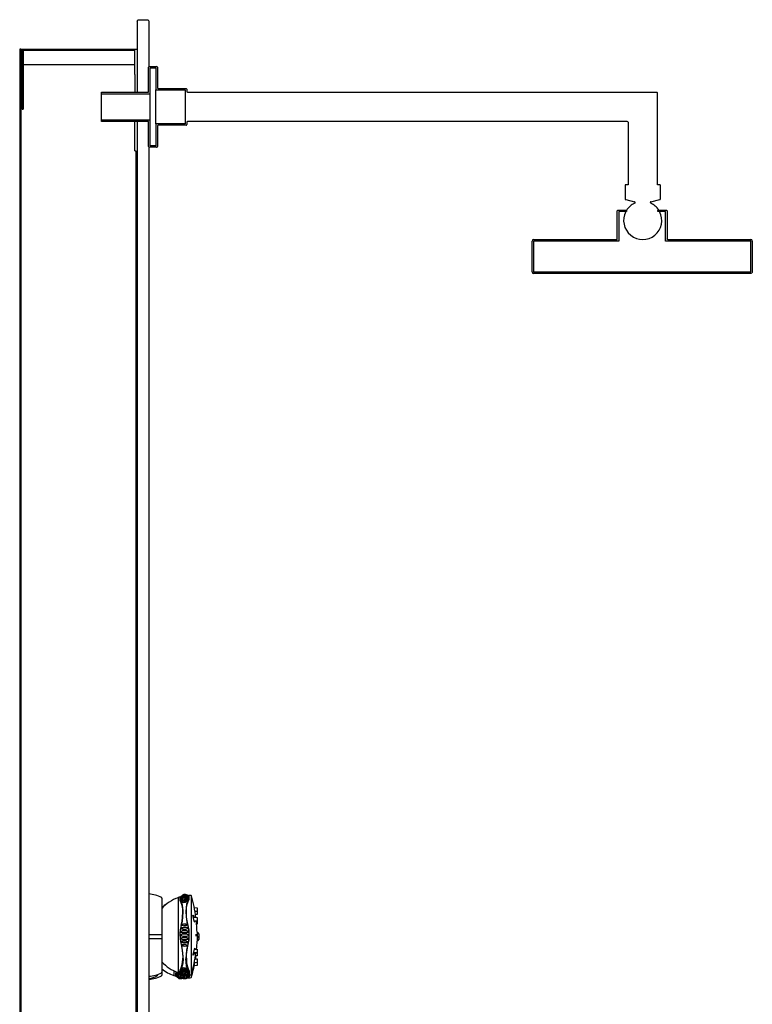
# Model space of a CAD drawing. Header units: millimetres. Extents: x 0 to 0.5, y -0.02 to 1.32.
# Tile 3 of 3: x 0 to 0.5, y 0.65 to 1.32. Entities that reach past the tile are written whole.
import ezdxf

# ---------------------------------------------------------------- set-up
doc = ezdxf.new("R2010")
doc.units = ezdxf.units.MM
doc.header["$LTSCALE"] = 0.6
doc.layers.add('BLOCKS', color=3, linetype='Continuous')

msp = doc.modelspace()

# ---------------------------------------------------------------- linework, layer by layer
at = {"layer": 'BLOCKS'}
for p, q in [((0.08, 1.319), (0.0805, 1.32)), ((0.0805, 1.32), (0.0875, 1.32)), ((0.0875, 1.32), (0.088, 1.319)), ((0.08, 1.319), (0.08, 1.2835)), ((0.088, 1.319), (0.088, 1.28809)), ((0, 1.3), (0, 0)), ((0.0008, 1.3), (0, 1.3)), ((0.0008, 1.3), (0.0008, 0.34379)), ((0.0008, 1.3), (0.0008, 0)), ((0.0008, 1.3), (0.0016, 1.3)), ((0.0016, 1.3), (0.0016, 1.2592)), ((0.0016, 1.3), (0.0792, 1.3)), ((0.0792, 1.3), (0.08, 1.3)), ((0.0024, 1.2992), (0.0024, 1.2592)), ((0.0024, 1.2992), (0.0784, 1.2992)), ((0.0784, 1.28269), (0.0784, 1.2992)), ((0.0784, 1.2892), (0.0024, 1.2892)), ((0.08776, 1.27066), (0.08776, 1.28766)), ((0.08826, 1.28816), (0.09326, 1.28816)), ((0.08876, 1.26966), (0.08876, 1.28716)), ((0.08876, 1.28716), (0.09276, 1.28716)), ((0.09276, 1.28716), (0.09276, 1.27216)), ((0.09376, 1.28766), (0.09376, 1.27366)), ((0.0784, 1.28269), (0.0784, 1.27066)), ((0.08, 1.2835), (0.08, 1.27066)), ((0.09426, 1.27316), (0.11326, 1.27316)), ((0.05576, 1.26966), (0.05576, 1.27066)), ((0.05576, 1.27066), (0.08776, 1.27066)), ((0.05576, 1.25166), (0.05576, 1.26966)), ((0.05576, 1.26966), (0.08876, 1.26966)), ((0.08876, 1.25166), (0.08876, 1.26966)), ((0.09276, 1.27216), (0.11276, 1.27216)), ((0.09276, 1.24916), (0.09276, 1.27216)), ((0.11276, 1.27216), (0.11276, 1.24916)), ((0.11376, 1.27266), (0.11376, 1.27116)), ((0.11426, 1.27066), (0.43376, 1.27066)), ((0.43426, 1.20766), (0.43426, 1.27016)), ((0.0016, 1.2592), (0.0024, 1.2592)), ((0.05576, 1.25066), (0.05576, 1.25166)), ((0.08876, 1.25166), (0.05576, 1.25166)), ((0.08776, 1.25066), (0.05576, 1.25066)), ((0.0784, 1.2308), (0.0784, 1.25066)), ((0.08, 1.25066), (0.08, 0.037)), ((0.08776, 1.23366), (0.08776, 1.25066)), ((0.08876, 1.23416), (0.08876, 1.25166)), ((0.11276, 1.24916), (0.09276, 1.24916)), ((0.09276, 1.24916), (0.09276, 1.23416)), ((0.09376, 1.24766), (0.09376, 1.23366)), ((0.11326, 1.24816), (0.09426, 1.24816)), ((0.11376, 1.25016), (0.11376, 1.24866)), ((0.41376, 1.25066), (0.11426, 1.25066)), ((0.41426, 1.25016), (0.41426, 1.20766)), ((0.088, 1.23324), (0.088, 0.0499)), ((0.09326, 1.23316), (0.08826, 1.23316)), ((0.09276, 1.23416), (0.08876, 1.23416)), ((0.0784, 1.2308), (0.0792, 1.2308)), ((0.0792, 1.2308), (0.0792, 0.07)), ((0.0792, 1.2308), (0.0792, 0.73)), ((0.41226, 1.20716), (0.41226, 1.19806)), ((0.41426, 1.20766), (0.41276, 1.20766)), ((0.43576, 1.20766), (0.43426, 1.20766)), ((0.43626, 1.19806), (0.43626, 1.20716)), ((0.41265, 1.19757), (0.41869, 1.19616)), ((0.42982, 1.19616), (0.43587, 1.19757)), ((0.40689, 1.17089), (0.40689, 1.18989)), ((0.40739, 1.19039), (0.41279, 1.19039)), ((0.41329, 1.18939), (0.4079, 1.18939)), ((0.4079, 1.18939), (0.4079, 1.16939)), ((0.41329, 1.18989), (0.41329, 1.18939)), ((0.43449, 1.18939), (0.43449, 1.18989)), ((0.43988, 1.18939), (0.43449, 1.18939)), ((0.43499, 1.19039), (0.44038, 1.19039)), ((0.43988, 1.16939), (0.43988, 1.18939)), ((0.44088, 1.18989), (0.44088, 1.17089)), ((0.34889, 1.16939), (0.34889, 1.16939)), ((0.34889, 1.14839), (0.34889, 1.16939)), ((0.34989, 1.17039), (0.40639, 1.17039)), ((0.34989, 1.17039), (0.34989, 1.17039)), ((0.4079, 1.16939), (0.34989, 1.16939)), ((0.34989, 1.16939), (0.34989, 1.14839)), ((0.49789, 1.16939), (0.43988, 1.16939)), ((0.44139, 1.17039), (0.49789, 1.17039)), ((0.49789, 1.17039), (0.49789, 1.17039)), ((0.49789, 1.14839), (0.49789, 1.16939)), ((0.49889, 1.16939), (0.49889, 1.14839)), ((0.34989, 1.14839), (0.49789, 1.14839)), ((0.34989, 1.14839), (0.41394, 1.14839)), ((0.49789, 1.14739), (0.34989, 1.14739)), ((0.41394, 1.14739), (0.34989, 1.14739)), ((0.34989, 1.14739), (0.34989, 1.14739)), ((0.11474, 0.72402), (0.11502, 0.72382)), ((0.11692, 0.66841), (0.11692, 0.72371)), ((0.09686, 0.72233), (0.09686, 0.67182)), ((0.10781, 0.72253), (0.10781, 0.69707)), ((0.11502, 0.72179), (0.1144, 0.72028)), ((0.11469, 0.71992), (0.1153, 0.7215)), ((0.1189, 0.71584), (0.12078, 0.7157)), ((0.12065, 0.71319), (0.1194, 0.71322)), ((0.12065, 0.71117), (0.11973, 0.71119)), ((0.1144, 0.70353), (0.11502, 0.70035)), ((0.1153, 0.70036), (0.11469, 0.70354)), ((0.11822, 0.70921), (0.12075, 0.70906)), ((0.11879, 0.70973), (0.11879, 0.70973)), ((0.12068, 0.70655), (0.11886, 0.70656)), ((0.12068, 0.70453), (0.12051, 0.70453)), ((0.10781, 0.69707), (0.10781, 0.67162)), ((0.12079, 0.69912), (0.12079, 0.69502)), ((0.12079, 0.69912), (0.12079, 0.69707)), ((0.12079, 0.69707), (0.12079, 0.69502)), ((0.12194, 0.69797), (0.12194, 0.69617)), ((0.11502, 0.69379), (0.1144, 0.69061)), ((0.11469, 0.69061), (0.1153, 0.69379)), ((0.12079, 0.6952), (0.12079, 0.693)), ((0.12079, 0.69502), (0.12079, 0.693)), ((0.12194, 0.69595), (0.12194, 0.69415)), ((0.12075, 0.68508), (0.11822, 0.68494)), ((0.11879, 0.68442), (0.11879, 0.68442)), ((0.11886, 0.68758), (0.12068, 0.68759)), ((0.11318, 0.68111), (0.11318, 0.68102)), ((0.1194, 0.68092), (0.12065, 0.68095)), ((0.12075, 0.68306), (0.11974, 0.683)), ((0.09396, 0.67029), (0.09396, 0.6698)), ((0.09686, 0.67182), (0.09686, 0.6698)), ((0.10491, 0.67284), (0.10491, 0.6696)), ((0.11502, 0.67236), (0.1144, 0.67386)), ((0.11462, 0.67003), (0.11502, 0.67033)), ((0.11469, 0.67422), (0.1153, 0.67264)), ((0.11109, 0.6693), (0.11109, 0.6693)), ((0.11156, 0.66789), (0.11152, 0.6679)), ((0.11156, 0.66789), (0.11212, 0.66831)), ((0.11255, 0.66928), (0.1124, 0.66859)), ((0.11353, 0.66936), (0.11353, 0.66805)), ((0.11401, 0.66841), (0.11401, 0.66969))]:
    msp.add_line(p, q, dxfattribs=at)
for points in [[(0.41279, 1.19039), (0.4128, 1.19039), (0.41296, 1.19036), (0.41306, 1.19031), (0.41318, 1.1902), (0.41326, 1.19005), (0.41329, 1.18989), (0.41329, 1.18989)], [(0.43449, 1.18989), (0.4345, 1.19001), (0.43454, 1.19011), (0.43464, 1.19025), (0.43478, 1.19034), (0.43494, 1.19039), (0.43499, 1.19039)], [(0.44138, 1.17039), (0.44122, 1.17041), (0.44107, 1.1705), (0.44096, 1.17062), (0.44091, 1.17071), (0.44088, 1.17088), (0.44088, 1.17089)], [(0.49889, 1.14839), (0.49888, 1.14826), (0.49878, 1.14794), (0.49858, 1.14767), (0.49831, 1.14748), (0.49798, 1.14739), (0.49789, 1.14739)]]:
    msp.add_lwpolyline(points, dxfattribs=at)
at = {"layer": 'BLOCKS', "flags": 128}
for points in [[(0.11042, 0.72225), (0.10977, 0.72206), (0.10948, 0.72201), (0.10937, 0.72201), (0.10935, 0.72202), (0.10934, 0.72205), (0.10934, 0.72206), (0.10983, 0.72269), (0.11047, 0.72322), (0.11122, 0.7236), (0.11204, 0.72382), (0.11288, 0.72387), (0.11372, 0.72374), (0.11451, 0.72344), (0.11518, 0.723)], [(0.10949, 0.72273), (0.10997, 0.72331), (0.11058, 0.7238), (0.11129, 0.72416), (0.11205, 0.72437), (0.11285, 0.72442), (0.11363, 0.7243), (0.11438, 0.72403), (0.11514, 0.72356)], [(0.10998, 0.72344), (0.11026, 0.72379), (0.1108, 0.72421), (0.11141, 0.72453), (0.11207, 0.72471), (0.11276, 0.72475), (0.11344, 0.72465), (0.11409, 0.72442), (0.11474, 0.72402)], [(0.11089, 0.72426), (0.11111, 0.72444), (0.11158, 0.72469), (0.1121, 0.72484), (0.11263, 0.72487), (0.11316, 0.72479), (0.11366, 0.72459), (0.11371, 0.72456)], [(0.11502, 0.72382), (0.11514, 0.72357), (0.11523, 0.72289), (0.11509, 0.72203), (0.11502, 0.72179)], [(0.11502, 0.72382), (0.11508, 0.72381), (0.11513, 0.72379), (0.11518, 0.72377), (0.11522, 0.72373), (0.11525, 0.72369), (0.11528, 0.72364), (0.11529, 0.72359), (0.1153, 0.72353)], [(0.10993, 0.71913), (0.10928, 0.72064)], [(0.11012, 0.71959), (0.10944, 0.72107), (0.10931, 0.72232), (0.10956, 0.72304), (0.10998, 0.72344)], [(0.11066, 0.72146), (0.10996, 0.72128), (0.10965, 0.72124), (0.10953, 0.72125), (0.1095, 0.72127), (0.10949, 0.7213), (0.1095, 0.72134), (0.10998, 0.72189), (0.11059, 0.72236), (0.1113, 0.72269), (0.11206, 0.72289), (0.11285, 0.72294), (0.11363, 0.72283), (0.11437, 0.72258), (0.115, 0.72221)], [(0.10995, 0.72279), (0.10965, 0.72271), (0.10953, 0.7227), (0.1095, 0.72271), (0.10949, 0.72272), (0.10949, 0.72273)], [(0.11105, 0.72051), (0.11033, 0.72036), (0.11001, 0.72034), (0.10988, 0.72037), (0.10985, 0.7204), (0.10984, 0.72044), (0.10985, 0.72049), (0.11072, 0.72128), (0.11192, 0.72175), (0.11261, 0.72182), (0.11331, 0.72175), (0.114, 0.72155), (0.11461, 0.72123)], [(0.10993, 0.70354), (0.11056, 0.70648), (0.11093, 0.70925), (0.1111, 0.71265), (0.11099, 0.71502), (0.11064, 0.71719), (0.10993, 0.71913)], [(0.11006, 0.72355), (0.11004, 0.72354), (0.11001, 0.72351), (0.10998, 0.72348), (0.10996, 0.72344), (0.10995, 0.72342)], [(0.11134, 0.7129), (0.11132, 0.71391), (0.11092, 0.71739), (0.11012, 0.71959)], [(0.11155, 0.71938), (0.11084, 0.71927), (0.11067, 0.71927), (0.11054, 0.7193), (0.11042, 0.71935), (0.1104, 0.71939), (0.11039, 0.71943), (0.1104, 0.7195), (0.11098, 0.72006), (0.11185, 0.72044), (0.11238, 0.72051), (0.11295, 0.72048), (0.11352, 0.72033), (0.11401, 0.72007)], [(0.11042, 0.72225), (0.11121, 0.72276), (0.11212, 0.72303), (0.11307, 0.72306), (0.11399, 0.72282)], [(0.11066, 0.72146), (0.11136, 0.72184), (0.11214, 0.72206), (0.11295, 0.72209), (0.11375, 0.72194)], [(0.11105, 0.72051), (0.11158, 0.72075), (0.11216, 0.7209), (0.11276, 0.72093), (0.11336, 0.72085)], [(0.11155, 0.71938), (0.11218, 0.71957), (0.11286, 0.71956)], [(0.11401, 0.72007), (0.11404, 0.72004), (0.11407, 0.72), (0.11408, 0.71995), (0.11407, 0.7199), (0.11404, 0.71985), (0.11392, 0.71977), (0.11378, 0.71971), (0.1136, 0.71966), (0.11286, 0.71956), (0.11286, 0.71956)], [(0.1144, 0.72028), (0.11367, 0.71817), (0.11328, 0.71556), (0.11318, 0.71308), (0.11334, 0.7096), (0.11388, 0.70581), (0.1144, 0.70353)], [(0.11461, 0.72123), (0.11464, 0.72119), (0.11465, 0.72115), (0.11464, 0.72111), (0.11461, 0.72107), (0.11447, 0.721), (0.11413, 0.72092), (0.11336, 0.72085)], [(0.11351, 0.71282), (0.11366, 0.71585), (0.11418, 0.71855), (0.11469, 0.71992)], [(0.115, 0.72221), (0.11501, 0.72219), (0.11502, 0.72216), (0.11501, 0.72212), (0.11498, 0.72209), (0.11484, 0.72204), (0.1145, 0.72198), (0.11375, 0.72194)], [(0.11518, 0.723), (0.11519, 0.72298), (0.11518, 0.72295), (0.11515, 0.72293), (0.11503, 0.72289), (0.11471, 0.72285), (0.11399, 0.72282)], [(0.1153, 0.7215), (0.11551, 0.72261), (0.1153, 0.72353)], [(0.11012, 0.70353), (0.11015, 0.70364), (0.11077, 0.70651), (0.11116, 0.70935), (0.11134, 0.7129)], [(0.11469, 0.70354), (0.11419, 0.70577), (0.11367, 0.70938), (0.11351, 0.71286)], [(0.11883, 0.70985), (0.11857, 0.71031), (0.11812, 0.7106), (0.11801, 0.71053), (0.118, 0.71048), (0.11799, 0.71044), (0.11799, 0.71043)], [(0.11883, 0.70665), (0.11857, 0.70761), (0.11812, 0.70966), (0.11801, 0.71023), (0.118, 0.71037), (0.11799, 0.71042), (0.11799, 0.71043)], [(0.12091, 0.71406), (0.12089, 0.71381), (0.12087, 0.71353), (0.12086, 0.71338), (0.12085, 0.71335), (0.12085, 0.71333), (0.12084, 0.71331), (0.12082, 0.71327), (0.12078, 0.71323), (0.12072, 0.7132), (0.12065, 0.71319)], [(0.12091, 0.71204), (0.12089, 0.71179), (0.12087, 0.71151), (0.12086, 0.71136), (0.12085, 0.71133), (0.12085, 0.71131), (0.12084, 0.71129), (0.12082, 0.71125), (0.12078, 0.71121), (0.12072, 0.71118), (0.12065, 0.71117)], [(0.12077, 0.7157), (0.12084, 0.71568), (0.12089, 0.71565), (0.12093, 0.71561), (0.12095, 0.71558), (0.12096, 0.71555), (0.12096, 0.71555)], [(0.12088, 0.71364), (0.12089, 0.71363), (0.12093, 0.71359), (0.12095, 0.71356), (0.12096, 0.71353), (0.12096, 0.71353)], [(0.12096, 0.71555), (0.12096, 0.71553), (0.12096, 0.71552), (0.12096, 0.7155), (0.12097, 0.71545), (0.12096, 0.71525), (0.12095, 0.71495), (0.12093, 0.71457), (0.12091, 0.71417), (0.12091, 0.71406)], [(0.12096, 0.71353), (0.12096, 0.71351), (0.12096, 0.7135), (0.12096, 0.71348), (0.12097, 0.71343), (0.12096, 0.71323), (0.12095, 0.71293), (0.12093, 0.71255), (0.12091, 0.71215), (0.12091, 0.71204)], [(0.10993, 0.70354), (0.10939, 0.70085), (0.10913, 0.69807), (0.10925, 0.69435), (0.10993, 0.69061)], [(0.11012, 0.69061), (0.10944, 0.69425), (0.10931, 0.69807), (0.10956, 0.70081), (0.11012, 0.70353)], [(0.11155, 0.70349), (0.11084, 0.70353), (0.11067, 0.70359), (0.11054, 0.70367), (0.11042, 0.70381), (0.1104, 0.70389), (0.11039, 0.70397), (0.1104, 0.70406), (0.11042, 0.70414), (0.11054, 0.7043), (0.11067, 0.7044), (0.11084, 0.70449), (0.11087, 0.70449)], [(0.11086, 0.7045), (0.11091, 0.70451), (0.11127, 0.7046), (0.11169, 0.70466), (0.11215, 0.7047), (0.11261, 0.7047), (0.11308, 0.70469), (0.11355, 0.70464), (0.11378, 0.70455), (0.11392, 0.70445), (0.11404, 0.7043), (0.11407, 0.70422), (0.11408, 0.70413), (0.11407, 0.70405), (0.11404, 0.70397), (0.11392, 0.70381), (0.11378, 0.70371), (0.1136, 0.70364), (0.11286, 0.70354), (0.11286, 0.70354)], [(0.11155, 0.70349), (0.11218, 0.70354), (0.11286, 0.70354)], [(0.11903, 0.70916), (0.11898, 0.7094), (0.11883, 0.70985)], [(0.11911, 0.70606), (0.11898, 0.70623), (0.11883, 0.70665)], [(0.11911, 0.70606), (0.11921, 0.7061), (0.11929, 0.70637)], [(0.11929, 0.70637), (0.1193, 0.70647), (0.11931, 0.70656)], [(0.12096, 0.70827), (0.12096, 0.70822), (0.12096, 0.70782), (0.12094, 0.70742), (0.12092, 0.70708), (0.1209, 0.70683), (0.12088, 0.70674), (0.12087, 0.70669), (0.12085, 0.70666), (0.12082, 0.70662), (0.12077, 0.70658), (0.1207, 0.70656), (0.12068, 0.70656)], [(0.12096, 0.70625), (0.12096, 0.7062), (0.12096, 0.7058), (0.12094, 0.7054), (0.12092, 0.70506), (0.1209, 0.70481), (0.12088, 0.70472), (0.12087, 0.70467), (0.12085, 0.70464), (0.12082, 0.7046), (0.12077, 0.70456), (0.1207, 0.70454), (0.12068, 0.70454)], [(0.12075, 0.70906), (0.12077, 0.70906), (0.12084, 0.70904), (0.12089, 0.709), (0.12091, 0.70897), (0.12093, 0.70894), (0.12094, 0.70891), (0.12095, 0.70888), (0.12096, 0.7088), (0.12096, 0.70855), (0.12096, 0.70827)], [(0.12091, 0.70695), (0.12091, 0.70695), (0.12093, 0.70692), (0.12094, 0.70689), (0.12095, 0.70686), (0.12096, 0.70678), (0.12096, 0.70653), (0.12096, 0.70625)], [(0.09686, 0.69725), (0.09556, 0.69725), (0.09452, 0.69725), (0.09347, 0.69726), (0.0924, 0.69726), (0.09131, 0.69726), (0.09022, 0.69726), (0.08911, 0.69726), (0.088, 0.69726)], [(0.11042, 0.69649), (0.10977, 0.69659), (0.10948, 0.69677), (0.10937, 0.69691), (0.10935, 0.69699), (0.10934, 0.69707), (0.10935, 0.69715), (0.10937, 0.69723), (0.10948, 0.69738), (0.10977, 0.69755), (0.11042, 0.69765)], [(0.11066, 0.69882), (0.10996, 0.6989), (0.10965, 0.69906), (0.10953, 0.6992), (0.1095, 0.69928), (0.10949, 0.69937), (0.1095, 0.69945), (0.10953, 0.69954), (0.10965, 0.69969), (0.10996, 0.69987), (0.11066, 0.69998)], [(0.11105, 0.70116), (0.11033, 0.70121), (0.11001, 0.70136), (0.10988, 0.7015), (0.10985, 0.70158), (0.10984, 0.70167), (0.10985, 0.70175), (0.10988, 0.70184), (0.11001, 0.702), (0.11033, 0.70218), (0.11046, 0.70221)], [(0.11399, 0.69767), (0.11307, 0.69767), (0.11212, 0.69767), (0.11121, 0.69767), (0.11042, 0.69765)], [(0.11045, 0.70222), (0.11049, 0.70223), (0.11098, 0.70231), (0.11154, 0.70236), (0.11213, 0.7024), (0.11275, 0.7024), (0.11336, 0.70239), (0.11337, 0.70239)], [(0.11375, 0.70004), (0.11295, 0.70006), (0.11214, 0.70006), (0.11136, 0.70003), (0.11066, 0.69998)], [(0.11066, 0.69882), (0.11136, 0.69885), (0.11214, 0.69886), (0.11295, 0.69887), (0.11375, 0.69886)], [(0.11105, 0.70116), (0.11158, 0.7012), (0.11216, 0.70123), (0.11276, 0.70123), (0.11336, 0.70122)], [(0.11337, 0.70239), (0.11413, 0.70231), (0.11447, 0.70214), (0.11461, 0.70198), (0.11464, 0.7019), (0.11465, 0.70181), (0.11464, 0.70172), (0.11461, 0.70164), (0.11447, 0.70148), (0.11413, 0.70131), (0.11336, 0.70122)], [(0.11375, 0.70004), (0.1145, 0.69995), (0.11485, 0.69977), (0.11498, 0.69962), (0.11501, 0.69953), (0.11502, 0.69945), (0.11501, 0.69936), (0.11498, 0.69928), (0.11484, 0.69912), (0.1145, 0.69895), (0.11375, 0.69886)], [(0.11399, 0.69767), (0.11471, 0.69757), (0.11503, 0.69739), (0.11515, 0.69724), (0.11518, 0.69716), (0.11519, 0.69707), (0.11518, 0.69699), (0.11515, 0.69691), (0.11503, 0.69676), (0.11471, 0.69658), (0.11399, 0.69648)], [(0.11502, 0.70035), (0.11514, 0.69924), (0.11523, 0.69681), (0.11509, 0.69439), (0.11502, 0.69379)], [(0.1153, 0.69379), (0.11551, 0.69672), (0.1153, 0.70036)], [(0.1201, 0.69753), (0.12008, 0.69735), (0.12008, 0.69714), (0.12008, 0.69692), (0.12009, 0.69672), (0.12011, 0.69656), (0.12013, 0.69646), (0.12016, 0.69642), (0.12018, 0.69646), (0.1202, 0.69657), (0.12022, 0.69673), (0.12023, 0.69694), (0.12023, 0.69715), (0.12022, 0.69736), (0.12021, 0.69754), (0.12019, 0.69766), (0.12016, 0.69772), (0.12014, 0.6977), (0.12011, 0.69762), (0.1201, 0.69753)], [(0.088, 0.69486), (0.08911, 0.69486), (0.09022, 0.69486), (0.09131, 0.69486), (0.0924, 0.69486), (0.09347, 0.69487), (0.09452, 0.69487), (0.09556, 0.69487), (0.09686, 0.69488)], [(0.11066, 0.69416), (0.10996, 0.69428), (0.10965, 0.69446), (0.10953, 0.69461), (0.1095, 0.69469), (0.10949, 0.69478), (0.1095, 0.69486), (0.10953, 0.69494), (0.10965, 0.69509), (0.10996, 0.69525), (0.11066, 0.69532)], [(0.11108, 0.69183), (0.11033, 0.69196), (0.11001, 0.69215), (0.10988, 0.6923), (0.10985, 0.69239), (0.10984, 0.69248), (0.10985, 0.69256), (0.10988, 0.69264), (0.11001, 0.69279), (0.11033, 0.69293), (0.11105, 0.69299)], [(0.10993, 0.69061), (0.11071, 0.68675), (0.11109, 0.68244), (0.11111, 0.68141)], [(0.11134, 0.68124), (0.11132, 0.68229), (0.11092, 0.68669), (0.11012, 0.69061)], [(0.11087, 0.68965), (0.11084, 0.68965), (0.11067, 0.68974), (0.11054, 0.68985), (0.11042, 0.69), (0.1104, 0.69009), (0.11039, 0.69017), (0.1104, 0.69026), (0.11042, 0.69033), (0.11054, 0.69047), (0.11067, 0.69056), (0.11084, 0.69062), (0.11155, 0.69066), (0.11155, 0.69066)], [(0.11042, 0.69649), (0.11121, 0.69648), (0.11212, 0.69647), (0.11307, 0.69647), (0.11399, 0.69648)], [(0.11375, 0.69529), (0.11295, 0.69528), (0.11214, 0.69528), (0.11136, 0.6953), (0.11066, 0.69532)], [(0.11066, 0.69416), (0.11136, 0.69411), (0.11214, 0.69409), (0.11295, 0.69409), (0.11375, 0.6941)], [(0.11336, 0.69293), (0.11276, 0.69291), (0.11216, 0.69292), (0.11158, 0.69294), (0.11105, 0.69299)], [(0.11337, 0.69176), (0.11335, 0.69176), (0.11275, 0.69174), (0.11214, 0.69175), (0.11155, 0.69178), (0.11108, 0.69183)], [(0.11286, 0.69061), (0.11219, 0.6906), (0.11155, 0.69066)], [(0.11286, 0.69061), (0.1136, 0.69051), (0.11378, 0.69043), (0.11392, 0.69033), (0.11404, 0.69018), (0.11407, 0.6901), (0.11408, 0.69001), (0.11407, 0.68993), (0.11404, 0.68985), (0.11392, 0.6897), (0.11378, 0.6896), (0.1136, 0.68953), (0.11351, 0.68952)], [(0.1144, 0.69061), (0.11367, 0.68716), (0.11328, 0.68376), (0.11318, 0.68111)], [(0.11336, 0.69293), (0.11413, 0.69283), (0.11447, 0.69266), (0.11461, 0.69251), (0.11464, 0.69243), (0.11465, 0.69234), (0.11464, 0.69225), (0.11461, 0.69216), (0.11447, 0.69201), (0.11413, 0.69184), (0.11337, 0.69176)], [(0.11351, 0.68129), (0.1136, 0.68388), (0.11397, 0.68713), (0.11469, 0.69061)], [(0.11375, 0.69529), (0.1145, 0.69519), (0.11485, 0.69502), (0.11498, 0.69487), (0.11501, 0.69478), (0.11502, 0.6947), (0.11501, 0.69461), (0.11498, 0.69452), (0.11484, 0.69437), (0.1145, 0.6942), (0.11375, 0.6941)], [(0.11351, 0.68951), (0.1135, 0.6895), (0.11307, 0.68946), (0.11261, 0.68944), (0.11215, 0.68945), (0.1117, 0.68948), (0.11128, 0.68955), (0.11092, 0.68963), (0.11087, 0.68965)], [(0.11883, 0.6875), (0.11857, 0.68653), (0.11812, 0.68448), (0.11801, 0.68391), (0.118, 0.68378), (0.11799, 0.68373), (0.11799, 0.68371)], [(0.11883, 0.6843), (0.11857, 0.68384), (0.11812, 0.68355), (0.11801, 0.68362), (0.118, 0.68367), (0.11799, 0.6837), (0.11799, 0.68371)], [(0.11911, 0.68809), (0.11898, 0.68792), (0.11883, 0.6875)], [(0.11903, 0.68498), (0.11898, 0.68475), (0.11883, 0.6843)], [(0.11911, 0.68809), (0.11921, 0.68805), (0.11929, 0.68777)], [(0.11929, 0.68777), (0.1193, 0.68768), (0.11931, 0.68758)], [(0.12068, 0.68759), (0.1207, 0.68759), (0.12077, 0.68757), (0.12081, 0.68754), (0.12084, 0.6875), (0.12086, 0.68747), (0.12087, 0.68745), (0.12088, 0.68741), (0.1209, 0.68733), (0.12092, 0.68708), (0.12094, 0.68675), (0.12095, 0.68641)], [(0.12095, 0.68641), (0.12095, 0.68636), (0.12096, 0.68596), (0.12096, 0.68561), (0.12096, 0.68537), (0.12095, 0.68528), (0.12094, 0.68524), (0.12092, 0.68519), (0.12089, 0.68515), (0.12084, 0.68511), (0.12077, 0.68508), (0.12075, 0.68508)], [(0.12095, 0.68439), (0.12095, 0.68434), (0.12096, 0.68394), (0.12096, 0.68359), (0.12096, 0.68335), (0.12095, 0.68326), (0.12094, 0.68322), (0.12092, 0.68317), (0.12089, 0.68313), (0.12084, 0.68309), (0.12077, 0.68306), (0.12075, 0.68306)], [(0.12091, 0.68517), (0.12092, 0.68506), (0.12094, 0.68473), (0.12095, 0.68439)], [(0.10993, 0.67482), (0.11071, 0.67699), (0.11109, 0.68042), (0.11111, 0.68141)], [(0.11134, 0.68124), (0.11132, 0.68023), (0.11092, 0.67676), (0.11012, 0.67456)], [(0.1144, 0.67386), (0.11367, 0.67597), (0.11328, 0.67858), (0.11318, 0.68102)], [(0.11351, 0.68132), (0.11366, 0.67829), (0.11418, 0.67559), (0.11469, 0.67422)], [(0.12085, 0.68082), (0.12085, 0.68081), (0.12085, 0.68079), (0.12086, 0.68077), (0.12086, 0.68073), (0.12091, 0.68015), (0.12095, 0.67908), (0.12096, 0.67881), (0.12096, 0.67865), (0.12096, 0.67863), (0.12096, 0.67861), (0.12095, 0.67858), (0.12093, 0.67854), (0.1209, 0.6785), (0.12084, 0.67846), (0.12077, 0.67845), (0.1189, 0.6783)], [(0.12089, 0.6785), (0.12095, 0.67706), (0.12096, 0.67679), (0.12096, 0.67663), (0.12096, 0.67661), (0.12096, 0.67659), (0.12095, 0.67656), (0.12093, 0.67652), (0.1209, 0.67648), (0.12084, 0.67644), (0.12077, 0.67643), (0.1189, 0.67628)], [(0.12065, 0.68095), (0.12072, 0.68094), (0.12077, 0.68092), (0.12081, 0.68088), (0.12083, 0.68085), (0.12085, 0.68082), (0.12085, 0.68082)], [(0.10662, 0.66921), (0.10648, 0.66934), (0.10622, 0.67006), (0.10635, 0.67127), (0.10669, 0.67204)], [(0.10694, 0.67194), (0.10654, 0.67105), (0.1064, 0.6698), (0.10666, 0.66909), (0.10707, 0.66868)], [(0.11227, 0.66912), (0.1116, 0.66868), (0.11081, 0.66839), (0.10998, 0.66826), (0.10913, 0.6683), (0.10832, 0.66852), (0.10757, 0.66891), (0.10693, 0.66943), (0.10642, 0.67009)], [(0.10644, 0.67005), (0.10643, 0.67008), (0.10644, 0.6701), (0.10647, 0.67011), (0.10658, 0.67012), (0.10686, 0.67006), (0.10752, 0.66987)], [(0.11142, 0.66953), (0.11072, 0.66929), (0.10994, 0.66919), (0.10916, 0.66923), (0.10839, 0.66943), (0.10769, 0.66977), (0.10708, 0.67023), (0.10658, 0.6708)], [(0.10662, 0.67075), (0.1066, 0.67078), (0.10659, 0.67082), (0.1066, 0.67085), (0.10663, 0.67087), (0.10675, 0.67089), (0.10706, 0.67084), (0.10776, 0.67066)], [(0.10698, 0.67159), (0.10695, 0.67164), (0.10694, 0.67168), (0.10695, 0.67172), (0.10698, 0.67175), (0.1071, 0.67178), (0.10742, 0.67177)], [(0.11023, 0.67039), (0.10952, 0.67031), (0.10883, 0.67042), (0.10814, 0.67067), (0.10749, 0.67107), (0.10694, 0.67164)], [(0.10768, 0.67171), (0.10781, 0.67169)], [(0.11055, 0.67013), (0.11005, 0.67004), (0.10924, 0.67007), (0.10846, 0.67028), (0.10776, 0.67066)], [(0.10952, 0.67122), (0.10939, 0.67136), (0.10913, 0.67208), (0.10925, 0.6733), (0.10993, 0.67482)], [(0.11012, 0.67456), (0.10944, 0.67307), (0.10931, 0.67182), (0.10956, 0.67111), (0.10998, 0.6707)], [(0.10934, 0.67208), (0.10934, 0.6721), (0.10935, 0.67212), (0.10937, 0.67213), (0.10948, 0.67214), (0.10977, 0.67208), (0.11042, 0.67189)], [(0.11518, 0.67114), (0.1145, 0.6707), (0.11372, 0.67041), (0.11288, 0.67028), (0.11204, 0.67032), (0.11122, 0.67054), (0.11048, 0.67093), (0.10983, 0.67145), (0.10934, 0.67208)], [(0.1095, 0.67281), (0.10949, 0.67284), (0.1095, 0.67287), (0.10953, 0.67289), (0.10965, 0.67291), (0.10996, 0.67286), (0.11066, 0.67268)], [(0.10949, 0.67142), (0.10949, 0.67142), (0.1095, 0.67144), (0.10953, 0.67144), (0.10965, 0.67143), (0.10995, 0.67136)], [(0.11502, 0.67051), (0.11438, 0.67011), (0.11363, 0.66984), (0.11285, 0.66973), (0.11206, 0.66978), (0.11129, 0.66998), (0.11059, 0.67034), (0.10997, 0.67083), (0.10949, 0.67142)], [(0.115, 0.67193), (0.11436, 0.67157), (0.11363, 0.67131), (0.11285, 0.67121), (0.11206, 0.67125), (0.1113, 0.67145), (0.11059, 0.67179), (0.10998, 0.67225), (0.1095, 0.67281)], [(0.10986, 0.67364), (0.10985, 0.67366), (0.10984, 0.6737), (0.10985, 0.67374), (0.10988, 0.67377), (0.11001, 0.6738), (0.11033, 0.67379), (0.11105, 0.67364)], [(0.11461, 0.67292), (0.11367, 0.67248), (0.11242, 0.67233), (0.11173, 0.67244), (0.11104, 0.67269), (0.1104, 0.67309), (0.10986, 0.67364)], [(0.11006, 0.67059), (0.11004, 0.67061), (0.11001, 0.67063), (0.10998, 0.67066), (0.10996, 0.6707), (0.10995, 0.67073)], [(0.11462, 0.67003), (0.11409, 0.66972), (0.11344, 0.66949), (0.11276, 0.66939), (0.11208, 0.66944), (0.11141, 0.66962), (0.1108, 0.66993), (0.11026, 0.67036), (0.10998, 0.6707)], [(0.11042, 0.67463), (0.1104, 0.67466), (0.11039, 0.67471), (0.1104, 0.67476), (0.11042, 0.6748), (0.11054, 0.67485), (0.11067, 0.67487), (0.11084, 0.67487), (0.11155, 0.67477)], [(0.11402, 0.67408), (0.11332, 0.67375), (0.11237, 0.67363), (0.11184, 0.67371), (0.11131, 0.6739), (0.11082, 0.67421), (0.11042, 0.67463)], [(0.11399, 0.67132), (0.11307, 0.67109), (0.11212, 0.67111), (0.11121, 0.67139), (0.11042, 0.67189)], [(0.11375, 0.67221), (0.11295, 0.67206), (0.11214, 0.67209), (0.11136, 0.6723), (0.11066, 0.67268)], [(0.11336, 0.6733), (0.11276, 0.67322), (0.11216, 0.67325), (0.11158, 0.67339), (0.11105, 0.67364)], [(0.11286, 0.67459), (0.11219, 0.67458), (0.11155, 0.67477)], [(0.11286, 0.67459), (0.1136, 0.67449), (0.11378, 0.67444), (0.11392, 0.67438), (0.11404, 0.67429), (0.11407, 0.67424), (0.11408, 0.67419), (0.11407, 0.67415), (0.11404, 0.6741), (0.11402, 0.67408)], [(0.11336, 0.6733), (0.11413, 0.67323), (0.11447, 0.67315), (0.11461, 0.67308), (0.11464, 0.67304), (0.11465, 0.67299), (0.11464, 0.67295), (0.11461, 0.67292)], [(0.11375, 0.67221), (0.1145, 0.67216), (0.11485, 0.67211), (0.11498, 0.67205), (0.11501, 0.67202), (0.11502, 0.67199), (0.11501, 0.67195), (0.115, 0.67193)], [(0.11399, 0.67132), (0.11471, 0.67129), (0.11503, 0.67125), (0.11515, 0.67121), (0.11518, 0.67119), (0.11519, 0.67116), (0.11518, 0.67114)], [(0.11429, 0.67062), (0.1145, 0.67061), (0.11485, 0.67058), (0.11498, 0.67055), (0.11501, 0.67054), (0.11502, 0.67052), (0.11502, 0.67051)], [(0.11438, 0.67012), (0.11447, 0.67011), (0.11461, 0.67009), (0.11464, 0.67008), (0.11465, 0.67007), (0.11462, 0.67003)], [(0.11472, 0.67011), (0.11485, 0.67009), (0.11498, 0.67003), (0.11501, 0.67), (0.11502, 0.66997), (0.11501, 0.66993), (0.115, 0.66991)], [(0.11502, 0.67033), (0.11514, 0.67057), (0.11523, 0.67125), (0.11509, 0.67211), (0.11502, 0.67236)], [(0.11502, 0.67033), (0.11508, 0.67034), (0.11513, 0.67035), (0.11518, 0.67038), (0.11522, 0.67041), (0.11525, 0.67046), (0.11528, 0.6705), (0.11529, 0.67056), (0.1153, 0.67061)], [(0.11502, 0.66831), (0.11514, 0.66855), (0.11523, 0.66923), (0.11509, 0.67013)], [(0.1153, 0.67264), (0.11551, 0.67153), (0.1153, 0.67061)], [(0.1154, 0.67011), (0.11551, 0.66951), (0.1153, 0.66859)], [(0.11211, 0.66849), (0.11147, 0.66809), (0.11073, 0.66782), (0.10994, 0.66771), (0.10915, 0.66776), (0.10839, 0.66796), (0.10768, 0.66832), (0.10707, 0.66881), (0.10657, 0.66942)], [(0.1066, 0.66938), (0.10659, 0.6694), (0.1066, 0.66942), (0.10663, 0.66942), (0.10675, 0.66941), (0.10705, 0.66934)], [(0.10716, 0.66857), (0.10714, 0.66859), (0.10711, 0.66861), (0.10708, 0.66864), (0.10706, 0.66868), (0.10704, 0.66871)], [(0.11175, 0.66804), (0.11119, 0.6677), (0.11054, 0.66747), (0.10986, 0.66737), (0.10917, 0.66742), (0.10851, 0.6676), (0.1079, 0.66791), (0.10736, 0.66834), (0.10707, 0.66868)], [(0.11109, 0.6693), (0.11017, 0.66907), (0.10922, 0.66909), (0.10831, 0.66936), (0.10752, 0.66987)], [(0.1108, 0.66756), (0.11075, 0.66753), (0.11026, 0.66734), (0.10973, 0.66726), (0.10919, 0.66729), (0.10868, 0.66743), (0.1082, 0.66768), (0.10799, 0.66786)], [(0.11371, 0.66959), (0.11366, 0.66955), (0.11316, 0.66936), (0.11263, 0.66928), (0.1121, 0.66931), (0.11158, 0.66945), (0.11111, 0.6697), (0.11089, 0.66988)], [(0.11109, 0.6693), (0.11181, 0.66927), (0.11212, 0.66923), (0.11224, 0.66919), (0.11227, 0.66917), (0.11228, 0.66914), (0.11227, 0.66912)], [(0.11371, 0.66756), (0.11366, 0.66753), (0.11316, 0.66734), (0.11263, 0.66726), (0.1121, 0.66729), (0.11158, 0.66743), (0.11112, 0.66768)], [(0.11502, 0.66831), (0.11474, 0.6681), (0.11409, 0.6677), (0.11344, 0.66747), (0.11276, 0.66737), (0.11208, 0.66742), (0.11141, 0.6676), (0.1112, 0.66771)], [(0.11138, 0.6686), (0.1116, 0.66859), (0.11194, 0.66856), (0.11208, 0.66853), (0.11211, 0.66852), (0.11212, 0.6685), (0.11211, 0.66849)], [(0.11148, 0.6681), (0.11157, 0.66809), (0.1117, 0.66807), (0.11174, 0.66806), (0.11175, 0.66805), (0.11175, 0.66804)], [(0.11429, 0.6686), (0.1145, 0.66859), (0.11485, 0.66856), (0.11498, 0.66853), (0.11501, 0.66852), (0.11503, 0.66849), (0.11438, 0.66809), (0.11363, 0.66782), (0.11285, 0.66771), (0.11206, 0.66776), (0.11156, 0.66789)], [(0.11212, 0.66831), (0.11224, 0.66855), (0.11233, 0.66923), (0.11232, 0.66929)], [(0.11212, 0.66831), (0.11217, 0.66832), (0.11223, 0.66833), (0.11227, 0.66836), (0.11232, 0.66839), (0.11235, 0.66844), (0.11237, 0.66848), (0.11239, 0.66854), (0.1124, 0.66859)], [(0.115, 0.66991), (0.11436, 0.66955), (0.11401, 0.66943)], [(0.11401, 0.6693), (0.11471, 0.66927), (0.11503, 0.66923), (0.11515, 0.66919), (0.11518, 0.66917), (0.11519, 0.66913), (0.1145, 0.66868), (0.11401, 0.6685)], [(0.11438, 0.6681), (0.11447, 0.66809), (0.11461, 0.66807), (0.11464, 0.66806), (0.11465, 0.66805), (0.11465, 0.66804)], [(0.11502, 0.66831), (0.11508, 0.66832), (0.11513, 0.66833), (0.11518, 0.66836), (0.11522, 0.66839), (0.11525, 0.66844), (0.11528, 0.66848), (0.11529, 0.66854), (0.1153, 0.66859)]]:
    msp.add_lwpolyline(points, dxfattribs=at)
at = {"layer": 'BLOCKS'}
for centre, radius, start, end in [((0.08826, 1.28766), 0.0005, 90, 180), ((0.09326, 1.28766), 0.0005, 0, 90), ((0.09426, 1.27366), 0.0005, 180, 270), ((0.11326, 1.27266), 0.0005, 0, 90), ((0.11426, 1.27116), 0.0005, 180, 270), ((0.43376, 1.27016), 0.0005, 0, 90), ((0.09426, 1.24766), 0.0005, 90, 180), ((0.11326, 1.24866), 0.0005, 270, 0), ((0.11426, 1.25016), 0.0005, 90, 180), ((0.41376, 1.25016), 0.0005, 0, 90), ((0.08826, 1.23366), 0.0005, 180, 270), ((0.09326, 1.23366), 0.0005, 270, 0), ((0.41276, 1.20716), 0.0005, 90, 180), ((0.43576, 1.20716), 0.0005, 0, 90), ((0.41276, 1.19806), 0.0005, 180, 256.88403), ((0.42426, 1.18339), 0.013, 114.85174, 148.41056), ((0.41858, 1.19565), 0.000522, 294.85174, 76.88403), ((0.42994, 1.19565), 0.000522, 103.11597, 245.14826), ((0.42426, 1.18339), 0.013, 32.59387, 65.14826), ((0.43576, 1.19806), 0.0005, 283.11597, 0), ((0.40739, 1.18989), 0.0005, 90, 180), ((0.42426, 1.18339), 0.013, 152.49942, 27.50058), ((0.44038, 1.18989), 0.0005, 0.02238, 90.01614), ((0.34989, 1.16939), 0.001, 90, 180), ((0.40639, 1.17089), 0.0005, 270, 0), ((0.49789, 1.16939), 0.001, 0, 90.00068), ((0.34989, 1.14839), 0.001, 180, 270), ((0.0862, 0.70114), 0.024, 64.37084, 85.69721), ((0.11681, 0.69707), 0.027, 90.8021, 94.07716), ((0.11644, 0.72357), 0.0005, 16.62293, 90.8021), ((0.02768, 0.69707), 0.09313, 7.42386, 16.62293), ((0.09636, 0.72233), 0.0005, 0, 64.37084), ((0.11681, 0.69707), 0.027, 109.47122, 137.62062), ((0.11391, 0.69505), 0.027, 121.07592, 129.1365), ((0.11681, 0.69707), 0.027, 105.43031, 109.47122), ((0.11206, 0.72153), 0.00291, 148.89628, 197.86436), ((0.02768, 0.69707), 0.09313, 1.26273, 5.84508), ((0.12053, 0.69747), 0.0015, 19.47122, 80.00423), ((0.02768, 0.69505), 0.09313, 355.40357, 358.73727), ((0.12053, 0.69667), 0.0015, 279.99577, 340.52878), ((0.12053, 0.69465), 0.0015, 279.99577, 340.52878), ((0.12053, 0.69545), 0.0015, 19.47122, 23.99926), ((0.02768, 0.69707), 0.09313, 343.37707, 352.57614), ((0.11681, 0.69707), 0.027, 222.37938, 250.22728), ((0.02768, 0.69505), 0.09313, 343.37707, 349.6578), ((0.02768, 0.69505), 0.09313, 351.27876, 352.57614), ((0.0862, 0.693), 0.024, 274.30279, 295.62916), ((0.09636, 0.67182), 0.0005, 295.62916, 0), ((0.11391, 0.69505), 0.027, 230.8635, 250.52878), ((0.11681, 0.69707), 0.027, 250.52878, 254.56969), ((0.11681, 0.69707), 0.027, 265.68946, 269.1979), ((0.11644, 0.67057), 0.0005, 269.1979, 343.37707), ((0.0833, 0.69098), 0.024, 281.30292, 295.62916), ((0.0862, 0.69098), 0.024, 274.30279, 295.62916), ((0.09346, 0.6698), 0.0005, 295.62916, 0), ((0.09636, 0.6698), 0.0005, 295.62916, 0), ((0.11391, 0.69505), 0.027, 250.52878, 254.56969), ((0.11391, 0.69505), 0.027, 265.68946, 269.1979), ((0.11353, 0.66855), 0.0005, 269.1979, 343.37707), ((0.11681, 0.69505), 0.027, 265.68946, 269.1979), ((0.11644, 0.66855), 0.0005, 269.1979, 343.37707)]:
    msp.add_arc(centre, radius, start, end, dxfattribs=at)

doc.saveas('drawing.dxf')
